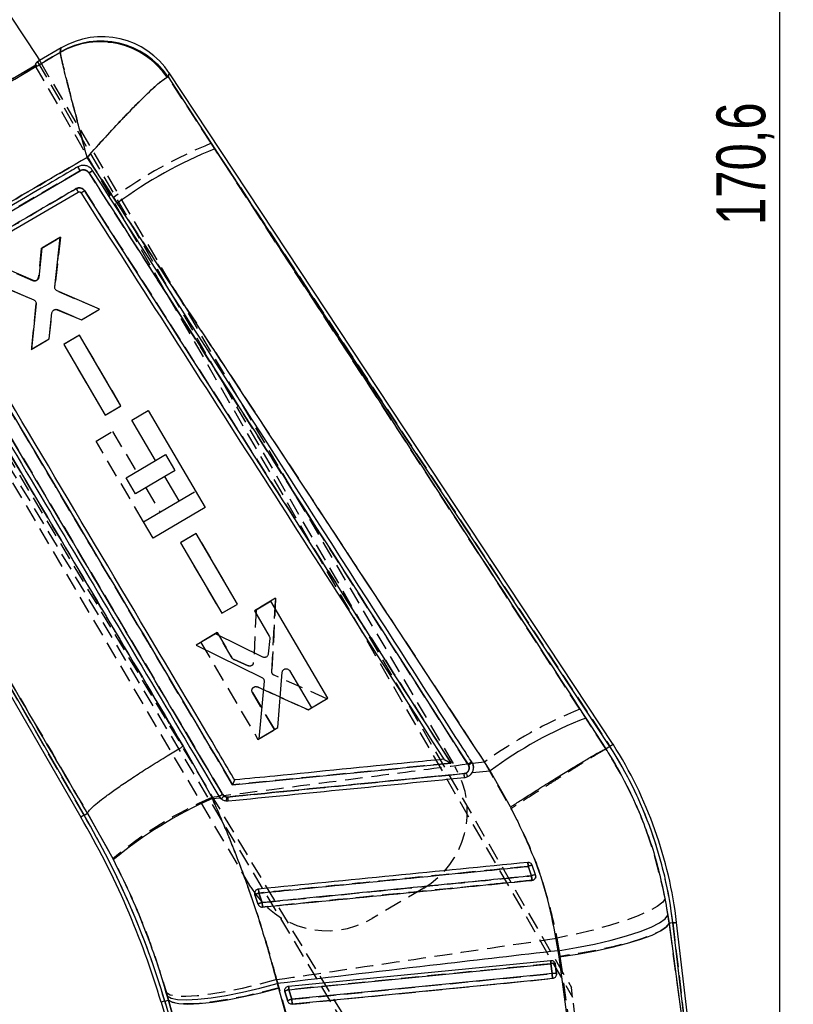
# Model space of a CAD drawing. Extents: x 29 to 415, y 5 to 292.
# Tile 10 of 25: x 193 to 249, y 124 to 194. Entities that reach past the tile are written whole.
import ezdxf

# ---------------------------------------------------------------- set-up
doc = ezdxf.new("R2010")
doc.units = 0
doc.linetypes.add('HIDDEN', pattern=[1.905, 1.27, -0.635])
doc.layers.get('0').update_dxf_attribs({"linetype": 'CONTINUOUS'})
doc.styles.add('SLDTEXTSTYLE0', font='TXT', dxfattribs={"width": 0.75})
doc.dimstyles.new('SLDDIMSTYLE2', dxfattribs={"dimtxt": 3.5, "dimasz": 3.302, "dimexe": 0, "dimexo": 0.0625, "dimgap": 0.875, "dimtad": 1, "dimdec": 1, "dimrnd": 1e-09, "dimzin": 12, "dimtxsty": 'SLDTEXTSTYLE0', "dimsah": 1, "dimcen": 0.09, "dimazin": 3, "dimtfac": 1, "dimtdec": 1, "dimtofl": 0, "dimtmove": 0, "dimatfit": 3, "dimtolj": 1, "dimtzin": 12})

# ---------------------------------------------------------------- blocks, each defined once
blk = doc.blocks.new('_D_3')
at = {"color": 218, "linetype": 'CONTINUOUS'}
for p, q in [((166.713, 267.634), (248.782, 267.634)), ((247.782, 267.634), (247.782, 97.019)), ((220.107, 97.019), (248.782, 97.019))]:
    blk.add_line(p, q, dxfattribs=at)
for points in [[(247.782, 267.634), (247.274, 264.332), (248.29, 264.332)], [(247.782, 97.019), (248.29, 100.321), (247.274, 100.321)]]:
    blk.add_solid(points, dxfattribs=at)
at = {"color": 218, "linetype": 'CONTINUOUS', "insert": (243.271, 179.625, 0.1), "char_height": 3.5, "attachment_point": 1, "rotation": 90, "style": 'SLDTEXTSTYLE0'}
blk.add_mtext('170,6', dxfattribs=at)
blk = doc.blocks.new('_D_4')
at = {"color": 218, "linetype": 'CONTINUOUS'}
for p, q in [((44.563, 257.109), (44.563, 88.409)), ((242.82, 107.655), (242.82, 88.409)), ((44.563, 89.409), (242.82, 89.409))]:
    blk.add_line(p, q, dxfattribs=at)
for points in [[(44.563, 89.409), (47.865, 88.901), (47.865, 89.917)], [(242.82, 89.409), (239.518, 89.917), (239.518, 88.901)]]:
    blk.add_solid(points, dxfattribs=at)
at = {"color": 218, "linetype": 'CONTINUOUS', "insert": (127.284, 93.921, 0.1), "char_height": 3.5, "attachment_point": 1, "style": 'SLDTEXTSTYLE0'}
blk.add_mtext('198,3', dxfattribs=at)

msp = doc.modelspace()

# ---------------------------------------------------------------- linework, layer by layer
at = {"color": 7, "linetype": 'CONTINUOUS'}
for p, q in [((188.597845, 200.668158), (194.527341, 191.703907)), ((196.244827, 192.318272), (194.700735, 191.409346)), ((194.527341, 191.703907), (194.736189, 191.349114)), ((196.181232, 192.000786), (196.189413, 192.022243)), ((180.511417, 182.910214), (194.367936, 191.066807)), ((203.924971, 190.233938), (203.861328, 190.213551)), ((203.924971, 190.233938), (207.284162, 185.075487)), ((235.85595, 142.371942), (204.005109, 190.524253)), ((235.628492, 142.224338), (207.284162, 185.075487)), ((200.280795, 181.18031), (198.113518, 184.461971)), ((185.909333, 176.668049), (197.61164, 183.502999)), ((187.339438, 176.065895), (197.475473, 181.982662)), ((197.659901, 181.938871), (197.65964, 181.939277)), ((196.185129, 178.730145), (194.861425, 177.950805)), ((195.797591, 175.179038), (196.185129, 178.730145)), ((194.861425, 177.950805), (194.646044, 175.857102)), ((194.259959, 175.6307), (192.333727, 176.462607)), ((190.957724, 175.652478), (194.285261, 174.252949)), ((199.006571, 173.581044), (195.962606, 174.89554)), ((176.407373, 173.98617), (197.660668, 137.149223)), ((194.452601, 173.970841), (194.116263, 170.701787)), ((195.388554, 171.450868), (195.594455, 173.317535)), ((195.977321, 173.541548), (197.707614, 172.816257)), ((197.707614, 172.816257), (199.006571, 173.581044)), ((197.568028, 171.711308), (196.436452, 171.045083)), ((200.544631, 166.653587), (197.568028, 171.711308)), ((194.116263, 170.701787), (195.388554, 171.450868)), ((196.436452, 171.045083), (199.413142, 165.987399)), ((179.022948, 169.995325), (197.894933, 137.285743)), ((199.413142, 165.987399), (200.544631, 166.653587)), ((201.316504, 165.621937), (202.5001, 166.318654)), ((202.5001, 166.318654), (206.594034, 159.363827)), ((203.019793, 162.72837), (201.316504, 165.621937)), ((200.913528, 161.488524), (203.019793, 162.72837)), ((201.594843, 160.331099), (200.913528, 161.488524)), ((203.701107, 161.570944), (201.594843, 160.331099)), ((204.720451, 159.839271), (203.701107, 161.570944)), ((202.161281, 158.332823), (204.720451, 159.839271)), ((206.594034, 159.363827), (202.851272, 157.160661)), ((202.851272, 157.160661), (202.161281, 158.332823)), ((205.938241, 157.491906), (204.806676, 156.825685)), ((208.914785, 152.434242), (205.938241, 157.491906)), ((204.806676, 156.825685), (207.783303, 151.768052)), ((211.297362, 152.641044), (210.113829, 151.944224)), ((215.390584, 145.685882), (211.297362, 152.641044)), ((207.783303, 151.768052), (208.914785, 152.434242)), ((210.113829, 151.944224), (211.186571, 150.121496)), ((207.335642, 150.308528), (205.930451, 149.481204)), ((210.714696, 148.63119), (207.335642, 150.308528)), ((211.22328, 149.954975), (211.114815, 148.8523)), ((205.930451, 149.481204), (210.657535, 147.167236)), ((212.635046, 147.660345), (214.207149, 144.989096)), ((210.810973, 146.894966), (210.442907, 142.772776)), ((211.793444, 143.567946), (212.120673, 147.542962)), ((214.207149, 144.989096), (215.390584, 145.685882)), ((233.889414, 144.258742), (235.34297, 142.039139)), ((210.442907, 142.772776), (211.793444, 143.567946)), ((205.004195, 142.232482), (207.101891, 138.488427)), ((235.34297, 142.039139), (235.343306, 142.039285)), ((235.628492, 142.224338), (235.343306, 142.039285)), ((235.85595, 142.371942), (235.628492, 142.224338)), ((223.713873, 141.299192), (223.713285, 141.300116)), ((225.294454, 140.304454), (225.165492, 140.269749)), ((225.739671, 140.348893), (227.039358, 140.478612)), ((228.501169, 137.887572), (227.039358, 140.478612)), ((207.101891, 138.488427), (207.651837, 138.543286)), ((207.563905, 138.661486), (207.651837, 138.543286)), ((208.219139, 138.592717), (208.143143, 138.5923)), ((197.894933, 137.285743), (197.660668, 137.149223)), ((197.894933, 137.285743), (198.14322, 137.430437)), ((198.14322, 137.430437), (198.143544, 137.430925)), ((200.000311, 134.100792), (198.14322, 137.430437)), ((230.290754, 133.012191), (230.053788, 133.701876)), ((230.304255, 132.94964), (230.290754, 133.012191)), ((210.136308, 131.67904), (210.152483, 131.587599)), ((239.783248, 130.1292), (239.866918, 129.53375)), ((240.140496, 129.566175), (239.866918, 129.53375)), ((239.866918, 129.53375), (242.182477, 112.338689)), ((242.182477, 112.338689), (240.140496, 129.566175)), ((242.747745, 109.873232), (240.409745, 129.598089)), ((231.976657, 127.137505), (231.913766, 127.571688)), ((234.290621, 109.942932), (231.976657, 127.137505)), ((212.57033, 125.02512), (231.367996, 126.880214)), ((231.392553, 126.631339), (231.475821, 125.928827)), ((231.696999, 126.634282), (231.70018, 126.613707)), ((231.70018, 126.613707), (231.783448, 125.911192)), ((211.752033, 125.215181), (211.845799, 124.882237)), ((203.946414, 124.032282), (203.864405, 124.325794)), ((211.845799, 124.882237), (216.496712, 108.202112)), ((212.307861, 124.638353), (212.295747, 124.719605)), ((212.512194, 123.947789), (212.307861, 124.638353)), ((212.79922, 124.085717), (212.594888, 124.776286)), ((203.426289, 123.878379), (209.179504, 104.43474)), ((203.686284, 123.95531), (203.946414, 124.032282)), ((203.686284, 123.95531), (208.598761, 107.353043)), ((208.598761, 107.353043), (203.946414, 124.032282))]:
    msp.add_line(p, q, dxfattribs=at)
at = {"color": 7, "linetype": 'HIDDEN'}
for p, q in [((194.700735, 191.409346), (194.560407, 191.326743)), ((196.188638, 192.018093), (196.180368, 191.996386)), ((180.255821, 182.757006), (194.625939, 191.215928)), ((194.367936, 191.066807), (232.947303, 124.246818)), ((194.561599, 191.327443), (232.865377, 124.938012)), ((194.736189, 191.349114), (224.516346, 140.758224)), ((203.923846, 190.229869), (203.859544, 190.209174)), ((207.019339, 185.475849), (203.923846, 190.229869)), ((207.019339, 185.475849), (235.628492, 142.224338)), ((233.47733, 144.882441), (207.019339, 185.475849)), ((198.110989, 184.45959), (200.011896, 181.580563)), ((180.511417, 182.910214), (226.685321, 105.959233)), ((197.611457, 183.502803), (185.909065, 176.667867)), ((225.433609, 140.946016), (198.259263, 183.347188)), ((209.866098, 132.134405), (180.085944, 182.725295)), ((226.386851, 105.930608), (180.189545, 182.867381)), ((196.198291, 178.737321), (194.822157, 177.927413)), ((194.822157, 177.927413), (196.198291, 178.737321)), ((195.807001, 175.148717), (196.198291, 178.737321)), ((196.198291, 178.737321), (195.807001, 175.148717)), ((194.822157, 177.927413), (194.61467, 175.839498)), ((185.737985, 176.005605), (207.830323, 138.789502)), ((194.229341, 175.611812), (192.294216, 176.439627)), ((190.970386, 175.660504), (194.263319, 174.275894)), ((194.534587, 175.672097), (194.567791, 175.719203)), ((198.99392, 173.573001), (195.972445, 174.865492)), ((194.431102, 173.994024), (194.103094, 170.694628)), ((195.402189, 171.459177), (195.607802, 173.324032)), ((195.989477, 173.550064), (197.721495, 172.824147)), ((197.721495, 172.824147), (198.99392, 173.573001)), ((197.567715, 171.710996), (196.436027, 171.044958)), ((200.545146, 166.653749), (197.567715, 171.710996)), ((194.103094, 170.694628), (195.402189, 171.459177)), ((196.436027, 171.044958), (199.413533, 165.98777)), ((197.894933, 137.285743), (178.831784, 170.326653)), ((199.413533, 165.98777), (200.545146, 166.653749)), ((198.757334, 164.115489), (199.940926, 164.812206)), ((199.940926, 164.812206), (201.644214, 161.918641)), ((202.16127, 158.332842), (198.757334, 164.115489)), ((203.020515, 162.728796), (203.750478, 163.158488)), ((203.750478, 163.158488), (204.431793, 162.001061)), ((204.431793, 162.001061), (203.701837, 161.571375)), ((202.325529, 160.761215), (203.344873, 159.029542)), ((204.721542, 159.839914), (205.904043, 160.53599)), ((205.937902, 157.491576), (204.806226, 156.825549)), ((208.915321, 152.434409), (205.937902, 157.491576)), ((204.806226, 156.825549), (207.783705, 151.768435)), ((211.641668, 152.843092), (210.236332, 152.016011)), ((210.236332, 152.016011), (211.641668, 152.843092)), ((211.370668, 147.587021), (211.641668, 152.843092)), ((211.641668, 152.843092), (211.370668, 147.587021)), ((207.783705, 151.768435), (208.915321, 152.434409)), ((210.236332, 152.016011), (210.062949, 148.247533)), ((207.457865, 150.380802), (206.274214, 149.684188)), ((208.530901, 148.558245), (207.457865, 150.380802)), ((207.457865, 150.380802), (208.530901, 148.558245)), ((206.274214, 149.684188), (210.368788, 142.729819)), ((209.67543, 148.005009), (208.658686, 148.445331)), ((208.658686, 148.445331), (209.67543, 148.005009)), ((215.317054, 145.641924), (211.534253, 147.320726)), ((210.332057, 146.490098), (213.966361, 144.847025)), ((213.966361, 144.847025), (210.332057, 146.490098)), ((211.552358, 143.426363), (209.979786, 146.097337)), ((209.979786, 146.097337), (211.552358, 143.426363)), ((213.966361, 144.847025), (215.317054, 145.641924)), ((235.342345, 142.038677), (233.47733, 144.882441)), ((210.368788, 142.729819), (211.552358, 143.426363)), ((235.342494, 142.038756), (235.342345, 142.038677)), ((225.467636, 140.893184), (225.433609, 140.946016)), ((225.686079, 141.135097), (225.720151, 141.081933)), ((226.619205, 141.100634), (225.769973, 140.989874)), ((225.826821, 140.786376), (225.827372, 140.715562)), ((226.619205, 141.100634), (228.525116, 137.753077)), ((225.759043, 140.387901), (225.644773, 140.226059)), ((207.582621, 138.631672), (207.059665, 138.564304)), ((207.738301, 138.463624), (207.563905, 138.661486)), ((207.830323, 138.789502), (207.92996, 138.676435)), ((197.894933, 137.285743), (198.146092, 137.43211)), ((198.146416, 137.432598), (198.146092, 137.43211)), ((198.146092, 137.43211), (199.968497, 134.169579)), ((222.265302, 132.064675), (218.559651, 129.883357)), ((210.152483, 131.587573), (210.13744, 131.658558)), ((239.879718, 129.535266), (239.591813, 131.323111)), ((240.140496, 129.566175), (239.879718, 129.535266)), ((242.115623, 112.90269), (239.879718, 129.535266)), ((240.140496, 129.566175), (242.115623, 112.90269)), ((231.827325, 128.469714), (232.042661, 127.16613)), ((232.042661, 127.16613), (234.273402, 110.535045)), ((231.473832, 125.927814), (231.390557, 126.630325)), ((231.700106, 126.614035), (231.694645, 126.645465)), ((231.783374, 125.911519), (231.700106, 126.614035)), ((211.899033, 124.90663), (211.732244, 125.494544)), ((203.800006, 124.550403), (203.945967, 124.032148)), ((216.570748, 108.14399), (211.899033, 124.90663)), ((212.296089, 124.707413), (212.307876, 124.637921)), ((212.307876, 124.637921), (212.512208, 123.947356)), ((212.592876, 124.775362), (212.797216, 124.084797)), ((232.947303, 124.246818), (232.865377, 124.938012)), ((203.686284, 123.95531), (203.945967, 124.032148)), ((208.622581, 107.27254), (203.686284, 123.95531)), ((203.945967, 124.032148), (208.622581, 107.27254)), ((233.82183, 116.868776), (232.947303, 124.246818))]:
    msp.add_line(p, q, dxfattribs=at)
at = {"color": 7, "linetype": 'HIDDEN', "flags": 128}
for points in [[(196.244827, 192.318272), (196.238494, 192.284438), (196.188638, 192.018093)], [(203.923846, 190.229869), (203.995949, 190.491072), (204.005109, 190.524253)], [(239.591813, 131.323111), (239.411546, 131.05014), (239.01791, 130.74527), (238.421699, 130.416852), (237.639277, 130.073898), (236.692092, 129.725814), (235.60611, 129.382141), (234.411134, 129.052308), (233.139916, 128.745359), (231.827325, 128.469714)], [(239.879718, 129.535266), (239.685482, 129.275293), (239.279321, 128.996611), (238.672225, 128.706746), (237.880601, 128.413544), (236.925846, 128.124923), (235.833785, 127.848689), (234.633936, 127.592315), (233.358739, 127.362725), (232.042661, 127.16613)], [(240.140496, 129.566175), (240.258253, 129.580133), (240.342399, 129.590106), (240.392907, 129.596092), (240.409745, 129.598089)], [(231.390557, 126.630325), (230.784519, 126.570523), (228.360353, 126.331304), (218.663683, 125.374433), (212.592876, 124.775362)], [(212.797216, 124.084797), (213.403253, 124.144603), (215.827419, 124.383819), (225.524089, 125.34069), (231.473832, 125.927814)], [(211.732244, 125.494544), (210.471159, 125.155703), (209.237909, 124.862869), (208.064741, 124.62369), (206.982324, 124.444426), (206.018964, 124.329761), (205.199844, 124.282692), (204.546383, 124.304455), (204.075666, 124.394473), (203.800006, 124.550403)], [(212.833515, 123.734091), (213.43956, 123.793897), (215.863726, 124.033128), (225.56038, 124.990054), (231.510116, 125.577208)], [(211.899033, 124.90663), (210.633485, 124.578462), (209.395958, 124.296114), (208.218864, 124.06699), (207.133053, 123.897087), (206.166974, 123.790864), (205.345938, 123.751097), (204.691464, 123.778832), (204.220692, 123.873342), (203.945967, 124.032148)]]:
    msp.add_lwpolyline(points, dxfattribs=at)
at = {"color": 8, "linetype": 'CONTINUOUS', "flags": 128}
for points in [[(196.189413, 192.022243), (196.238755, 192.285823), (196.244827, 192.318272)], [(204.005109, 190.524253), (203.996325, 190.49243), (203.924971, 190.233938)], [(240.409745, 129.598089), (240.392907, 129.596092), (240.342399, 129.590106), (240.258253, 129.580133), (240.140496, 129.566175)], [(203.686284, 123.95531), (203.572577, 123.921667), (203.491317, 123.897624), (203.44255, 123.883192), (203.426289, 123.878379)]]:
    msp.add_lwpolyline(points, dxfattribs=at)
at = {"color": 7, "linetype": 'CONTINUOUS', "flags": 128}
for points in [[(231.913766, 127.571688), (233.236237, 127.794605), (234.518534, 128.05101), (235.725491, 128.333867), (236.824027, 128.635426), (237.784012, 128.947411), (238.579123, 129.261271), (239.187552, 129.568402), (239.592633, 129.860379), (239.783248, 130.1292)], [(231.976657, 127.137505), (233.299716, 127.334118), (234.582765, 127.564774), (235.790817, 127.823175), (236.890888, 128.102273), (237.852967, 128.394455), (238.650797, 128.691741), (239.262609, 128.986024), (239.671706, 129.269269), (239.866918, 129.53375)], [(212.594888, 124.776286), (213.20094, 124.836092), (215.625165, 125.07533), (225.322066, 126.032271), (231.392553, 126.631339)], [(231.392553, 126.631339), (231.387539, 126.682107), (231.382845, 126.729712), (231.378598, 126.772713), (231.37494, 126.809817), (231.371967, 126.839907), (231.369784, 126.862072), (231.368443, 126.875643), (231.367996, 126.880214)], [(231.475821, 125.928827), (230.869769, 125.869018), (228.445543, 125.629783), (218.748642, 124.672838), (212.79922, 124.085717)], [(231.510504, 125.577432), (231.508827, 125.594412), (231.506108, 125.621942), (231.502449, 125.658986), (231.497994, 125.704151), (231.492905, 125.755735), (231.48737, 125.811801), (231.481603, 125.870228), (231.475821, 125.928827)], [(203.864405, 124.325794), (204.138225, 124.167804), (204.605649, 124.074404), (205.254557, 124.048014), (206.068134, 124.089316), (207.025307, 124.197245), (208.101264, 124.369), (209.268121, 124.600132), (210.495649, 124.884647), (211.752033, 125.215181)], [(212.594888, 124.776286), (212.589881, 124.827047), (212.585179, 124.874641), (212.58094, 124.917638), (212.577274, 124.954735), (212.574309, 124.98482), (212.572126, 125.006982), (212.570785, 125.020549), (212.57033, 125.02512)], [(231.510504, 125.577432), (230.904444, 125.517622), (228.480218, 125.278384), (218.783325, 124.321424), (212.833902, 123.734296)], [(203.946414, 124.032282), (204.219712, 123.872623), (204.687165, 123.77666), (205.336651, 123.746873), (206.151309, 123.78404), (207.110012, 123.887193), (208.187884, 124.053658), (209.356955, 124.279116), (210.586897, 124.557719), (211.845799, 124.882237)], [(212.833902, 123.734296), (212.832226, 123.751283), (212.829514, 123.778821), (212.825856, 123.815872), (212.821393, 123.861041), (212.816304, 123.912629), (212.810768, 123.968691), (212.805001, 124.027122), (212.79922, 124.085717)]]:
    msp.add_lwpolyline(points, dxfattribs=at)
at = {"color": 7, "linetype": 'HIDDEN'}
for centre, radius, start, end in [((199.100618, 186.990296), 5.810195, 33.88770515, 120.0783917), ((199.047676, 186.925155), 5.825706, 34.31288376, 119.48410758), ((219.607177, 154.580219), 33.361558, 112.16750651, 125.96996409), ((203.621171, 185.790868), 7.22994, 209.55874814, 211.78457694), ((194.335242, 175.870314), 0.28112, 315.16261964, 353.70685003), ((208.768059, 148.697862), 0.275201, 210.48591004, 246.58154715), ((209.783349, 148.262502), 0.279997, 321.28726224, 356.93566692), ((245.269628, 115.38833), 31.764145, 111.79245458, 125.95525813), ((210.15878, 126.012432), 30.191592, 6.75974938, 32.47744455), ((219.04405, 137.536973), 6.35, 300.48305203, 30.48305203), ((224.893518, 141.93027), 1.122699, 298.75497894, 314.90577949), ((224.919973, 141.889152), 1.136612, 298.8055218, 314.74903666), ((211.287963, 138.833652), 13.951776, 4.76398633, 5.9234357), ((218.457718, 112.254433), 28.672721, 113.42339109, 130.15342834), ((207.322665, 139.504772), 0.877114, 285.96433084, 305.36497011), ((207.056748, 139.270145), 1.055931, 310.19960154, 325.78763934), ((196.933997, 137.412279), 11.346908, 4.57385403, 5.9751633), ((146.501193, 107.034713), 59.635908, 16.48305203, 30.48162661), ((266.874384, 137.362021), 37.298063, 185.32252982, 185.7576183), ((230.208079, 132.601321), 1.111318, 97.98047303, 113.52583453), ((230.357116, 132.086937), 0.927631, 94.10239057, 112.76032658), ((269.894655, 136.811391), 40.083585, 185.53908252, 186.00898863), ((215.338399, 135.355654), 6.35, 210.48305203, 300.48305203), ((210.876184, 130.182939), 1.580108, 106.06514775, 117.2586055), ((294.268047, 140.070057), 84.245818, 185.50464626, 185.70098661), ((211.006293, 129.804016), 1.264508, 105.38122329, 119.4253843), ((274.876799, 137.303927), 64.512365, 185.58696291, 185.87450191), ((239.710614, 127.507436), 8.366162, 184.29957384, 186.01796512), ((231.520437, 126.149151), 0.498396, 68.86943748, 105.10549418), ((231.603701, 125.446617), 0.498414, 68.869791, 105.10362062), ((250.464069, 127.715941), 19.074236, 185.37912966, 186.43792972), ((220.929253, 125.653776), 8.382529, 184.30098778, 186.01512681), ((212.674003, 124.242924), 0.538583, 98.66352037, 132.8277922), ((212.878352, 123.552321), 0.538623, 98.66385537, 132.82628514), ((231.750659, 125.869308), 19.037266, 185.37867473, 186.43983677)]:
    msp.add_arc(centre, radius, start, end, dxfattribs=at)
at = {"color": 7, "linetype": 'CONTINUOUS'}
for centre, radius, start, end in [((199.101711, 186.995023), 5.809855, 33.88214672, 120.08396222), ((199.179717, 187.332449), 5.7855, 33.10533996, 120.79895048), ((199.049361, 186.930642), 5.825163, 34.30331169, 119.49639436), ((218.894771, 155.956627), 31.348273, 111.73872988, 126.42570427), ((206.404674, 187.442991), 10.466414, 209.90843558, 211.44635289), ((244.76806, 116.448678), 29.862093, 111.36427365, 126.41900633), ((210.15878, 126.012432), 30.191592, 6.75974938, 32.47744455), ((210.15878, 126.012432), 30.462731, 6.75974938, 32.48358966), ((224.923171, 141.883658), 1.130483, 298.7801269, 314.82928662), ((210.380014, 138.74142), 14.864258, 4.8276162, 5.90153014), ((227.940845, 141.442305), 2.88064, 203.26592542, 208.82813859), ((219.495007, 110.4887), 30.619831, 113.87492784, 129.54387862), ((207.322209, 139.505268), 0.877716, 285.9840387, 305.35686742), ((205.127612, 138.795633), 3.022379, 350.87825861, 356.14246719), ((195.627625, 137.282712), 12.659476, 4.68690818, 5.93961174), ((146.501193, 107.034713), 59.364769, 16.48305203, 30.48353213), ((146.501193, 107.034713), 59.635908, 16.48305203, 30.48162661), ((195.640859, 130.306469), 34.285353, 5.53942517, 6.02001286), ((230.310775, 132.315276), 1.410214, 100.49982138, 112.72052256), ((230.420236, 131.896219), 1.123459, 96.61820312, 111.96702519), ((177.619153, 127.67374), 52.644703, 5.38561096, 5.73906515), ((210.921779, 130.051406), 1.718053, 106.28379066, 116.60084228), ((182.52972, 129.006696), 28.040026, 5.51298405, 6.10474495), ((211.036978, 129.716319), 1.356099, 105.60656628, 118.7334461), ((169.106224, 126.829424), 41.776872, 5.31743369, 5.76027204), ((231.520201, 126.166004), 0.482525, 68.0995774, 105.33972703), ((231.603461, 125.463446), 0.482568, 68.10059511, 105.33732619), ((212.678406, 124.234887), 0.547803, 98.76951084, 132.56441843), ((212.882717, 123.544351), 0.547768, 98.76788194, 132.56483907)]:
    msp.add_arc(centre, radius, start, end, dxfattribs=at)
msp.add_ellipse((230.170008, 129.606949), major_axis=(-35.606962, 61.721332), ratio=0.069924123, start_param=0.044909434, end_param=0.060179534, dxfattribs=at)
at = {"color": 7, "linetype": 'HIDDEN'}
msp.add_ellipse((230.170008, 129.606949), major_axis=(-35.606962, 61.721332), ratio=0.069924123, start_param=0.000335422, end_param=0.044909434, dxfattribs=at)
at = {"color": 7, "linetype": 'CONTINUOUS'}
for points, knots in [([(178.821059, 181.767622), (181.716204, 183.474563), (187.502567, 186.88613), (193.289653, 190.296672), (196.181232, 192.000786)], [0, 0, 0, 0, 0.500339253, 1, 1, 1, 1]), ([(198.113518, 184.461971), (198.111906, 184.467933), (197.938838, 185.108109), (197.606487, 186.345568), (197.185309, 187.937213), (196.848378, 189.231024), (196.532143, 190.468715), (196.258577, 191.580231), (196.206788, 191.861829), (196.181232, 192.000786)], [0, 0, 0, 0, 0.001591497, 0.170881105, 0.331879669, 0.459852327, 0.587800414, 0.796595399, 1, 1, 1, 1]), ([(198.113518, 184.461971), (198.117628, 184.466601), (198.558923, 184.963746), (199.424023, 185.922511), (200.569078, 187.149644), (201.528075, 188.141897), (202.476914, 189.085233), (203.382889, 189.922323), (203.703245, 190.117325), (203.861328, 190.213551)], [0, 0, 0, 0, 0.001591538, 0.170880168, 0.331878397, 0.459851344, 0.587799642, 0.796594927, 1, 1, 1, 1]), ([(207.284162, 185.075487), (209.901504, 181.060614), (218.771264, 167.45484), (227.638662, 153.849404), (233.889414, 144.258742)], [0, 0, 0, 0, 0.295086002, 1, 1, 1, 1]), ([(198.113518, 184.461971), (195.848509, 183.145766), (191.340931, 180.526398), (186.830174, 177.912583), (184.586024, 176.612182)], [0, 0, 0, 0, 0.502489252, 1, 1, 1, 1]), ([(197.448569, 183.78631), (197.273287, 183.683918), (196.396879, 183.171957), (192.495713, 180.893385), (188.768967, 178.718737), (185.743535, 176.953323)], [0, 0, 0, 0, 0.044932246, 0.224660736, 1, 1, 1, 1]), ([(197.612064, 183.503248), (197.601501, 183.521326), (197.580376, 183.557481), (197.549479, 183.610549), (197.520821, 183.659911), (197.495582, 183.703545), (197.474814, 183.739644), (197.459497, 183.766476), (197.45109, 183.781472), (197.449263, 183.784977), (197.448569, 183.78631)], [0, 0, 0, 0, 0.131343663, 0.262684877, 0.394026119, 0.525368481, 0.656710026, 0.788054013, 0.919394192, 1, 1, 1, 1]), ([(198.505437, 183.532489), (198.450104, 183.602324), (198.339505, 183.741906), (198.097168, 183.866443), (197.832532, 183.907473), (197.608444, 183.868261), (197.489442, 183.807289), (197.44899, 183.786563)], [0, 0, 0, 0, 0.222081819, 0.443886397, 0.665139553, 0.886169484, 1, 1, 1, 1]), ([(197.611632, 183.503006), (197.643977, 183.519005), (197.72492, 183.559041), (197.87185, 183.576818), (198.032615, 183.543469), (198.16962, 183.463667), (198.231031, 183.383847), (198.259289, 183.347118)], [0, 0, 0, 0, 0.147099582, 0.368116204, 0.589479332, 0.811099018, 1, 1, 1, 1]), ([(198.259281, 183.347113), (202.794781, 176.271327), (211.865748, 162.119806), (220.933555, 147.968464), (225.467442, 140.892819)], [0, 0, 0, 0, 0.500001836, 1, 1, 1, 1]), ([(198.259438, 183.346887), (198.29304, 183.368908), (198.360245, 183.412951), (198.442855, 183.472496), (198.497976, 183.517032), (198.502976, 183.527389), (198.505437, 183.532489)], [0, 0, 0, 0, 0.2518971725, 0.5037994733, 0.7556972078, 1, 1, 1, 1]), ([(225.720158, 141.081907), (225.610958, 141.252301), (225.064955, 142.104269), (222.771698, 145.682528), (213.811508, 159.662512), (205.284497, 172.960463), (198.505575, 183.532253)], [0, 0, 0, 0, 0.012041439, 0.060207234, 0.252870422, 1, 1, 1, 1]), ([(197.332146, 182.224274), (197.156856, 182.121898), (196.280407, 181.610021), (192.900617, 179.636078), (189.696195, 177.764434), (187.192912, 176.302312)], [0, 0, 0, 0, 0.0518639, 0.259319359, 1, 1, 1, 1]), ([(197.926076, 182.082256), (197.91093, 182.103251), (197.866849, 182.164352), (197.764475, 182.24099), (197.62183, 182.287538), (197.468873, 182.286855), (197.377821, 182.245183), (197.332142, 182.224277)], [0, 0, 0, 0, 0.115654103, 0.33659494, 0.557293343, 0.777903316, 1, 1, 1, 1]), ([(197.475473, 181.982663), (197.48966, 181.989127), (197.518037, 182.002056), (197.565703, 182.002269), (197.610178, 181.987726), (197.641647, 181.964052), (197.655159, 181.945448), (197.65964, 181.939278)], [0, 0, 0, 0, 0.222737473, 0.445513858, 0.668005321, 0.889898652, 1, 1, 1, 1]), ([(197.65964, 181.939278), (202.029009, 175.125511), (210.715431, 161.579563), (219.398098, 148.032735), (223.713285, 141.300116)], [0, 0, 0, 0, 0.50301142, 1, 1, 1, 1]), ([(197.659901, 181.938871), (197.665339, 181.938779), (197.676215, 181.938595), (197.738879, 181.969752), (197.825533, 182.019006), (197.892562, 182.061173), (197.926076, 182.082256)], [0, 0, 0, 0, 0.25000272, 0.500002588, 0.750000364, 1, 1, 1, 1]), ([(224.241091, 141.021371), (219.80708, 147.941122), (211.036776, 161.628123), (202.263726, 175.315045), (197.926076, 182.082256)], [0, 0, 0, 0, 0.505571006, 1, 1, 1, 1]), ([(227.039358, 140.478612), (220.761362, 150.048588), (211.855676, 163.624128), (202.917941, 177.180424), (200.280795, 181.18031)], [0, 0, 0, 0, 0.704942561, 1, 1, 1, 1]), ([(185.464697, 175.874491), (189.148232, 169.673392), (196.515313, 157.271176), (203.881038, 144.864722), (207.563905, 138.661486)], [0, 0, 0, 0, 0.499999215, 1, 1, 1, 1]), ([(207.830115, 138.789435), (204.14805, 144.992992), (196.784028, 157.399925), (189.420021, 169.803618), (185.73807, 176.005373)], [0, 0, 0, 0, 0.500007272, 1, 1, 1, 1]), ([(208.706295, 139.816478), (208.678962, 139.862523), (208.238614, 140.604305), (206.146115, 144.128963), (199.03598, 156.10479), (192.337461, 167.382162), (187.291479, 175.877387)], [0, 0, 0, 0, 0.0038299, 0.061699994, 0.293180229, 1, 1, 1, 1]), ([(194.646044, 175.857102), (194.639467, 175.826141), (194.626313, 175.764212), (194.568964, 175.686625), (194.504397, 175.639599), (194.459959, 175.624493), (194.445191, 175.619473)], [0, 0, 0, 0, 0.286457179, 0.572969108, 0.858082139, 1, 1, 1, 1]), ([(187.040469, 175.698244), (190.604027, 169.695944), (197.773101, 157.620674), (204.941885, 145.542699), (208.547255, 139.468369)], [0, 0, 0, 0, 0.49707375, 1, 1, 1, 1]), ([(194.445191, 175.619473), (194.413808, 175.613482), (194.351067, 175.601505), (194.29032, 175.620971), (194.259959, 175.6307)], [0, 0, 0, 0, 0.500196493, 1, 1, 1, 1]), ([(195.96261, 174.89554), (195.935232, 174.91076), (195.880481, 174.941197), (195.82391, 175.017988), (195.795116, 175.100564), (195.796846, 175.155433), (195.797591, 175.179038)], [0, 0, 0, 0, 0.265859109, 0.531664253, 0.798520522, 1, 1, 1, 1]), ([(185.730329, 174.696621), (188.686257, 169.735866), (195.127544, 158.925846), (201.53639, 148.093713), (205.004195, 142.232482)], [0, 0, 0, 0, 0.458903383, 1, 1, 1, 1]), ([(194.285261, 174.252949), (194.312721, 174.238044), (194.367637, 174.208235), (194.424829, 174.132213), (194.454501, 174.049816), (194.453173, 173.99473), (194.452597, 173.970841)], [0, 0, 0, 0, 0.265087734, 0.530124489, 0.796221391, 1, 1, 1, 1]), ([(195.594462, 173.317535), (195.601682, 173.348676), (195.616125, 173.410964), (195.675458, 173.488419), (195.733252, 173.528397), (195.767772, 173.542396), (195.773023, 173.544526)], [0, 0, 0, 0, 0.315065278, 0.630198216, 0.94374817, 1, 1, 1, 1]), ([(195.773023, 173.544526), (195.803654, 173.552638), (195.864913, 173.568863), (195.93573, 173.557341), (195.971179, 173.543881), (195.977321, 173.541548)], [0, 0, 0, 0, 0.45259675, 0.905154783, 1, 1, 1, 1]), ([(198.143544, 137.430925), (194.691832, 143.310837), (188.318732, 154.167262), (181.944743, 165.020344), (179.022948, 169.995325)], [0, 0, 0, 0, 0.541606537, 1, 1, 1, 1]), ([(211.186571, 150.121496), (211.200089, 150.093127), (211.225254, 150.04031), (211.223905, 149.981977), (211.22328, 149.954975)], [0, 0, 0, 0, 0.537124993, 1, 1, 1, 1]), ([(210.884383, 148.606897), (210.852721, 148.604292), (210.79411, 148.59947), (210.739709, 148.621196), (210.714696, 148.631186)], [0, 0, 0, 0, 0.540211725, 1, 1, 1, 1]), ([(211.114815, 148.8523), (211.108346, 148.821252), (211.095408, 148.759151), (211.038209, 148.681361), (210.96526, 148.627536), (210.909534, 148.613315), (210.884383, 148.606897)], [0, 0, 0, 0, 0.262222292, 0.524492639, 0.785387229, 1, 1, 1, 1]), ([(212.120673, 147.542962), (212.126347, 147.573855), (212.137697, 147.63565), (212.192513, 147.714077), (212.259226, 147.765616), (212.308221, 147.781579), (212.327576, 147.787884)], [0, 0, 0, 0, 0.2743566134, 0.5487773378, 0.8217483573, 1, 1, 1, 1]), ([(212.327576, 147.787884), (212.358359, 147.792676), (212.419923, 147.802259), (212.511285, 147.776742), (212.586815, 147.728375), (212.619909, 147.681696), (212.635046, 147.660345)], [0, 0, 0, 0, 0.259861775, 0.519698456, 0.780314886, 1, 1, 1, 1]), ([(210.657535, 147.167236), (210.684103, 147.150764), (210.737235, 147.117822), (210.790083, 147.038586), (210.812966, 146.960927), (210.811499, 146.912389), (210.810973, 146.894966)], [0, 0, 0, 0, 0.280331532, 0.560622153, 0.842282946, 1, 1, 1, 1]), ([(198.143544, 137.430925), (198.177796, 137.496213), (198.246301, 137.626789), (198.594779, 137.962045), (199.118125, 138.391417), (199.812597, 138.909551), (200.660164, 139.502199), (201.632385, 140.150585), (202.705964, 140.838107), (203.784082, 141.504927), (204.560532, 141.970857), (204.946177, 142.198269), (205.004195, 142.232482)], [0, 0, 0, 0, 0.1113322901, 0.2226645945, 0.3339967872, 0.4453291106, 0.5566619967, 0.6679945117, 0.7793285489, 0.8906621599, 0.9835506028, 1, 1, 1, 1]), ([(228.501169, 137.887572), (228.540451, 137.912808), (228.819901, 138.092335), (229.482951, 138.51662), (230.474747, 139.145887), (231.553889, 139.822901), (232.54612, 140.437024), (233.426975, 140.973345), (234.167626, 141.413866), (234.748415, 141.747064), (235.163888, 141.970415), (235.283276, 142.016231), (235.34297, 142.039139)], [0, 0, 0, 0, 0.011731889, 0.083459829, 0.19803166, 0.31260363, 0.427171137, 0.541738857, 0.656304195, 0.770869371, 0.885434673, 1, 1, 1, 1]), ([(235.343306, 142.039285), (235.777286, 141.317239), (236.648546, 139.867658), (237.902715, 137.170856), (239.070153, 133.931452), (239.544126, 131.404209), (239.783248, 130.1292)], [0, 0, 0, 0, 0.196932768, 0.39536257, 0.694957, 1, 1, 1, 1]), ([(223.713285, 141.300116), (223.707359, 141.29953), (222.893388, 141.21902), (218.847189, 140.819197), (213.850795, 140.325133), (209.662451, 139.911017), (208.706295, 139.816478)], [0, 0, 0, 0, 0.001184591, 0.162718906, 0.80885745, 1, 1, 1, 1]), ([(224.241091, 141.021371), (224.239976, 141.021912), (224.169503, 141.056047), (224.034565, 141.122415), (223.871399, 141.206181), (223.771681, 141.260777), (223.72508, 141.288775), (223.717305, 141.296002), (223.713873, 141.299192)], [0, 0, 0, 0, 0.005309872, 0.335584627, 0.640504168, 0.809006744, 0.915694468, 1, 1, 1, 1]), ([(208.547255, 139.468369), (211.112016, 139.72221), (216.343278, 140.239961), (221.574573, 140.757546), (224.241091, 141.021371)], [0, 0, 0, 0, 0.490275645, 1, 1, 1, 1]), ([(225.467442, 140.892819), (225.489597, 140.848599), (225.532367, 140.763233), (225.535388, 140.61922), (225.494726, 140.487637), (225.413243, 140.373588), (225.334052, 140.327499), (225.294454, 140.304454)], [0, 0, 0, 0, 0.212404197, 0.410041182, 0.607013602, 0.803498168, 1, 1, 1, 1]), ([(225.827901, 140.777078), (225.812208, 140.856137), (225.790843, 140.963766), (225.734985, 141.057125), (225.720158, 141.081907)], [0, 0, 0, 0, 0.734553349, 1, 1, 1, 1]), ([(225.739671, 140.348893), (225.745593, 140.359766), (225.789505, 140.440392), (225.835497, 140.58561), (225.830121, 140.721133), (225.827901, 140.777078)], [0, 0, 0, 0, 0.083852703, 0.621810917, 1, 1, 1, 1]), ([(208.143143, 138.5923), (212.724818, 139.049664), (218.441916, 139.620372), (224.159028, 140.191106), (225.294454, 140.304454)], [0, 0, 0, 0, 0.801398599, 1, 1, 1, 1]), ([(225.165492, 140.269749), (222.341088, 139.99029), (216.692287, 139.431371), (211.04352, 138.872268), (208.219139, 138.592717)], [0, 0, 0, 0, 0.5000005, 1, 1, 1, 1]), ([(208.244769, 138.317127), (211.069222, 138.596364), (216.718132, 139.154838), (222.367069, 139.713191), (225.191539, 139.992368)], [0, 0, 0, 0, 0.499999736, 1, 1, 1, 1]), ([(225.191539, 139.992368), (225.269824, 140.008107), (225.426389, 140.039586), (225.618702, 140.172532), (225.701659, 140.293475), (225.739671, 140.348893)], [0, 0, 0, 0, 0.351408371, 0.702805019, 1, 1, 1, 1]), ([(208.547255, 139.468369), (208.547814, 139.469464), (208.551576, 139.476834), (208.574123, 139.521362), (208.612103, 139.597918), (208.655436, 139.689254), (208.685805, 139.757119), (208.70391, 139.80205), (208.705536, 139.811884), (208.706295, 139.816478)], [0, 0, 0, 0, 0.007102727, 0.04780489, 0.287842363, 0.495436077, 0.676740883, 0.84898614, 1, 1, 1, 1]), ([(207.101891, 138.488427), (207.564857, 137.424036), (208.49077, 135.295299), (209.718083, 131.99345), (210.828967, 128.62749), (211.444347, 126.352609), (211.752033, 125.215181)], [0, 0, 0, 0, 0.246889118, 0.493767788, 0.746886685, 1, 1, 1, 1]), ([(207.651837, 138.543286), (207.711553, 138.490107), (207.830989, 138.383745), (208.045913, 138.3127), (208.185234, 138.315802), (208.244769, 138.317127)], [0, 0, 0, 0, 0.364121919, 0.72827378, 1, 1, 1, 1]), ([(208.143143, 138.5923), (208.107075, 138.59851), (208.02592, 138.612482), (207.911652, 138.678928), (207.857293, 138.7526), (207.830115, 138.789435)], [0, 0, 0, 0, 0.285719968, 0.642879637, 1, 1, 1, 1]), ([(231.913766, 127.571688), (231.718874, 128.653148), (231.326111, 130.8326), (230.241113, 134.330443), (229.122648, 136.617025), (228.501169, 137.887572)], [0, 0, 0, 0, 0.304423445, 0.613500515, 1, 1, 1, 1]), ([(203.864405, 124.325794), (203.620868, 125.143997), (203.133785, 126.780429), (202.226574, 129.244499), (201.196674, 131.700587), (200.399111, 133.300698), (200.000311, 134.100792)], [0, 0, 0, 0, 0.245832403, 0.491672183, 0.745823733, 1, 1, 1, 1]), ([(229.737139, 133.902174), (226.516068, 133.583266), (220.073928, 132.94545), (213.631799, 132.307585), (210.410735, 131.988653)], [0, 0, 0, 0, 0.5000001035, 1, 1, 1, 1]), ([(210.440046, 131.700539), (210.642056, 131.720563), (211.652101, 131.820686), (215.894296, 132.2412), (221.145199, 132.761663), (226.577175, 133.300022), (228.776995, 133.518033), (229.766099, 133.616057)], [0, 0, 0, 0, 0.031358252, 0.156790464, 0.658520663, 0.846460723, 1, 1, 1, 1]), ([(230.053788, 133.701876), (230.039062, 133.733015), (230.009608, 133.795295), (229.929446, 133.862919), (229.835341, 133.902941), (229.769037, 133.902423), (229.737139, 133.902174)], [0, 0, 0, 0, 0.2547504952, 0.5095280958, 0.7640433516, 1, 1, 1, 1]), ([(229.766099, 133.616057), (229.815921, 133.475796), (229.895963, 133.250455), (229.971471, 133.02372), (229.99998, 132.938114)], [0, 0, 0, 0, 0.622438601, 1, 1, 1, 1]), ([(229.99998, 132.938114), (229.79797, 132.918094), (228.78792, 132.817996), (224.54571, 132.397566), (219.29294, 131.876951), (213.860382, 131.338467), (211.659979, 131.120343), (210.672146, 131.02242)], [0, 0, 0, 0, 0.0313552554, 0.1567763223, 0.6584603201, 0.8466717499, 1, 1, 1, 1]), ([(230.031459, 132.614881), (230.063331, 132.621051), (230.128936, 132.63375), (230.214115, 132.692072), (230.276573, 132.774392), (230.307111, 132.865108), (230.305106, 132.92444), (230.304255, 132.94964)], [0, 0, 0, 0, 0.201754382, 0.415298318, 0.628827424, 0.842354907, 1, 1, 1, 1]), ([(210.703312, 130.701036), (210.904681, 130.720976), (211.914096, 130.820932), (216.155697, 131.240942), (222.397042, 131.858961), (227.830346, 132.396939), (230.031459, 132.614881)], [0, 0, 0, 0, 0.031255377, 0.156675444, 0.658356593, 1, 1, 1, 1]), ([(210.410735, 131.988653), (210.377019, 131.981936), (210.309589, 131.968505), (210.224029, 131.907348), (210.16301, 131.823757), (210.137737, 131.742607), (210.136639, 131.693776), (210.136308, 131.67904)], [0, 0, 0, 0, 0.225505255, 0.450993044, 0.676592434, 0.902402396, 1, 1, 1, 1]), ([(210.152483, 131.587599), (210.217364, 131.397318), (210.294913, 131.169881), (210.372395, 130.94257), (210.385053, 130.905435)], [0, 0, 0, 0, 0.836632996, 1, 1, 1, 1]), ([(210.672146, 131.02242), (210.627634, 131.152472), (210.550287, 131.378453), (210.472898, 131.604557), (210.440046, 131.700539)], [0, 0, 0, 0, 0.575495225, 1, 1, 1, 1]), ([(210.385053, 130.905435), (210.386411, 130.901617), (210.399169, 130.865759), (210.437153, 130.802424), (210.516871, 130.736264), (210.610072, 130.699706), (210.673845, 130.700616), (210.703312, 130.701036)], [0, 0, 0, 0, 0.029951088, 0.281325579, 0.532711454, 0.784084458, 1, 1, 1, 1]), ([(231.913766, 127.571688), (229.090891, 127.245197), (222.369363, 126.467792), (215.649639, 125.675013), (211.752033, 125.215181)], [0, 0, 0, 0, 0.419975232, 1, 1, 1, 1]), ([(231.367996, 126.880214), (231.401982, 126.880263), (231.469944, 126.88036), (231.564807, 126.83826), (231.640892, 126.769816), (231.682276, 126.696258), (231.693557, 126.648771), (231.696999, 126.634282)], [0, 0, 0, 0, 0.223320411, 0.44658163, 0.671451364, 0.899752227, 1, 1, 1, 1]), ([(231.783448, 125.911192), (231.784467, 125.884394), (231.786765, 125.823906), (231.754583, 125.732757), (231.691313, 125.652003), (231.606295, 125.59559), (231.541533, 125.583314), (231.510504, 125.577432)], [0, 0, 0, 0, 0.168693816, 0.380776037, 0.592852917, 0.804924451, 1, 1, 1, 1]), ([(212.295747, 124.719605), (212.298897, 124.754224), (212.305198, 124.82347), (212.358116, 124.916007), (212.436305, 124.985546), (212.512746, 125.017312), (212.558455, 125.02351), (212.57033, 125.02512)], [0, 0, 0, 0, 0.232062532, 0.464188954, 0.694201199, 0.920548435, 1, 1, 1, 1]), ([(212.833902, 123.734296), (212.79951, 123.734229), (212.730725, 123.734095), (212.634929, 123.77654), (212.558655, 123.845364), (212.524129, 123.909053), (212.513223, 123.944449), (212.512194, 123.947789)], [0, 0, 0, 0, 0.243648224, 0.487302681, 0.730958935, 0.974612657, 1, 1, 1, 1])]:
    msp.add_open_spline(points, degree=3, knots=knots, dxfattribs=at)
at = {"color": 7, "linetype": 'HIDDEN'}
for points, knots in [([(196.180368, 191.996386), (193.289725, 190.292836), (187.50433, 186.883313), (181.719639, 183.472788), (178.825239, 181.766315)], [0, 0, 0, 0, 0.499644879, 1, 1, 1, 1]), ([(196.180368, 191.996386), (196.205824, 191.857515), (196.257485, 191.575686), (196.530351, 190.465799), (196.846311, 189.228375), (197.183023, 187.934747), (197.604044, 186.343208), (197.936305, 185.105739), (198.109377, 184.465553), (198.110989, 184.45959)], [0, 0, 0, 0, 0.202940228, 0.4118518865, 0.5398723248, 0.6679173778, 0.8290141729, 0.9984075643, 1, 1, 1, 1]), ([(203.859544, 190.209174), (203.70145, 190.113014), (203.38061, 189.917865), (202.475279, 189.082121), (201.526166, 188.139079), (200.56694, 187.147049), (199.421671, 185.920068), (198.556423, 184.961373), (198.115099, 184.46422), (198.110989, 184.45959)], [0, 0, 0, 0, 0.2029404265, 0.4118524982, 0.5398731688, 0.667918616, 0.8290152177, 0.9984075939, 1, 1, 1, 1]), ([(184.588859, 176.610958), (186.832189, 177.911264), (191.34111, 180.524778), (195.846947, 183.143676), (198.110989, 184.45959)], [0, 0, 0, 0, 0.497531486, 1, 1, 1, 1]), ([(197.448941, 183.78652), (197.449609, 183.785172), (197.451368, 183.781621), (197.459662, 183.766562), (197.474846, 183.739644), (197.495489, 183.703457), (197.520601, 183.659734), (197.549132, 183.610281), (197.579904, 183.557125), (197.600939, 183.52091), (197.611457, 183.502803)], [0, 0, 0, 0, 0.080450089, 0.211813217, 0.343178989, 0.474541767, 0.60590746, 0.737272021, 0.868637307, 1, 1, 1, 1]), ([(198.25927, 183.347192), (198.237575, 183.376396), (198.183631, 183.44901), (198.060758, 183.531441), (197.9028, 183.57455), (197.744616, 183.565825), (197.653505, 183.52271), (197.611453, 183.502811)], [0, 0, 0, 0, 0.148692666, 0.369715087, 0.590399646, 0.810949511, 1, 1, 1, 1]), ([(198.505393, 183.532555), (198.502938, 183.527447), (198.497952, 183.517074), (198.442852, 183.472516), (198.360261, 183.412959), (198.293061, 183.368917), (198.25946, 183.346895)], [0, 0, 0, 0, 0.2443282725, 0.496215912, 0.7481070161, 1, 1, 1, 1]), ([(187.197181, 176.304772), (187.372464, 176.407153), (188.248883, 176.91906), (191.627181, 178.892254), (194.830273, 180.76299), (197.332209, 182.224222)], [0, 0, 0, 0, 0.051885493, 0.259427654, 1, 1, 1, 1]), ([(197.332206, 182.224225), (197.37961, 182.245737), (197.470867, 182.287149), (197.623573, 182.286916), (197.764539, 182.240945), (197.866909, 182.1643), (197.910995, 182.103199), (197.926144, 182.082203)], [0, 0, 0, 0, 0.2299584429, 0.4426902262, 0.6633893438, 0.8843313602, 1, 1, 1, 1]), ([(197.659901, 181.938871), (197.665345, 181.93877), (197.676234, 181.938569), (197.738917, 181.969709), (197.825591, 182.018951), (197.892626, 182.061119), (197.926144, 182.082203)], [0, 0, 0, 0, 0.249999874, 0.499998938, 0.749998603, 1, 1, 1, 1]), ([(197.926144, 182.082203), (202.263815, 175.315017), (211.036944, 161.628086), (219.807282, 147.941146), (224.24133, 141.021398)], [0, 0, 0, 0, 0.494426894, 1, 1, 1, 1]), ([(200.011896, 181.580563), (200.464027, 180.895171), (209.356068, 167.415574), (218.212804, 153.914872), (226.619205, 141.100634)], [0, 0, 0, 0, 0.0508466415, 1, 1, 1, 1]), ([(208.547464, 139.468436), (204.942078, 145.542747), (197.773267, 157.620677), (190.604116, 169.695948), (187.040521, 175.698245)], [0, 0, 0, 0, 0.502926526, 1, 1, 1, 1]), ([(194.534587, 175.672097), (194.510368, 175.652138), (194.461931, 175.612222), (194.369533, 175.587313), (194.289487, 175.590353), (194.244749, 175.606315), (194.229341, 175.611812)], [0, 0, 0, 0, 0.283498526, 0.566991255, 0.850870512, 1, 1, 1, 1]), ([(205.001844, 142.2324), (201.587847, 148.003777), (195.115016, 158.946123), (188.609447, 169.866197), (185.535143, 175.026641)], [0, 0, 0, 0, 0.5274350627, 1, 1, 1, 1]), ([(195.704347, 173.5041), (195.730519, 173.522008), (195.782861, 173.557822), (195.878193, 173.574732), (195.948047, 173.565429), (195.983492, 173.552279), (195.989477, 173.550059)], [0, 0, 0, 0, 0.311948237, 0.62386896, 0.936484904, 1, 1, 1, 1]), ([(178.831784, 170.326653), (181.871137, 165.151604), (188.309799, 154.188615), (194.747575, 143.222296), (198.146416, 137.432598)], [0, 0, 0, 0, 0.472047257, 1, 1, 1, 1]), ([(210.001832, 148.087387), (209.979952, 148.064934), (209.93619, 148.020028), (209.847199, 147.985344), (209.756464, 147.978585), (209.701091, 147.996642), (209.67543, 148.005009)], [0, 0, 0, 0, 0.258709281, 0.517422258, 0.776362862, 1, 1, 1, 1]), ([(210.023349, 148.126163), (210.03234, 148.140341), (210.055666, 148.177126), (210.060177, 148.220734), (210.062949, 148.247533)], [0, 0, 0, 0, 0.385441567, 1, 1, 1, 1]), ([(211.534253, 147.320726), (211.506966, 147.336295), (211.452392, 147.367434), (211.396482, 147.445068), (211.371009, 147.52177), (211.370757, 147.570006), (211.370668, 147.587021)], [0, 0, 0, 0, 0.281907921, 0.563815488, 0.846142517, 1, 1, 1, 1]), ([(209.979786, 146.097337), (209.966588, 146.126016), (209.94019, 146.183378), (209.939992, 146.27946), (209.966378, 146.364786), (210.00181, 146.408652), (210.017493, 146.428068)], [0, 0, 0, 0, 0.26403367, 0.528110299, 0.791131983, 1, 1, 1, 1]), ([(210.017493, 146.428068), (210.040895, 146.448467), (210.087696, 146.489264), (210.178352, 146.516382), (210.262974, 146.515696), (210.311992, 146.497533), (210.332057, 146.490098)], [0, 0, 0, 0, 0.270577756, 0.541148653, 0.812172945, 1, 1, 1, 1]), ([(235.342345, 142.038677), (235.286567, 142.009828), (235.175011, 141.952128), (234.770934, 141.711438), (234.200896, 141.361933), (233.470033, 140.906524), (232.597705, 140.357236), (231.612546, 139.732356), (230.53875, 139.047172), (229.535523, 138.403846), (228.8584, 137.967989), (228.564373, 137.778392), (228.525116, 137.753077)], [0, 0, 0, 0, 0.114058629, 0.228117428, 0.342175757, 0.456234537, 0.570295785, 0.68435674, 0.798421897, 0.912486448, 0.988315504, 1, 1, 1, 1]), ([(239.591813, 131.323111), (239.233202, 132.827738), (238.506257, 135.877787), (236.913085, 139.438286), (235.715279, 141.421526), (235.342494, 142.038756)], [0, 0, 0, 0, 0.40141113, 0.813705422, 1, 1, 1, 1]), ([(223.713858, 141.299215), (223.717279, 141.296041), (223.725024, 141.288854), (223.771505, 141.260947), (223.87098, 141.20651), (224.034253, 141.122764), (224.169325, 141.056115), (224.240212, 141.021936), (224.24133, 141.021398)], [0, 0, 0, 0, 0.084204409, 0.190690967, 0.358769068, 0.662834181, 0.994684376, 1, 1, 1, 1]), ([(225.433609, 140.946016), (223.262321, 140.663189), (217.42821, 139.903249), (211.593291, 139.149599), (207.92996, 138.676435)], [0, 0, 0, 0, 0.372171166, 1, 1, 1, 1]), ([(224.24133, 141.021398), (221.574724, 140.757569), (216.34342, 140.239994), (211.112147, 139.72226), (208.547464, 139.468436)], [0, 0, 0, 0, 0.50974001, 1, 1, 1, 1]), ([(225.165246, 140.273467), (225.212, 140.28294), (225.303757, 140.30153), (225.418329, 140.385441), (225.499016, 140.498018), (225.536569, 140.631228), (225.530237, 140.770984), (225.488505, 140.852447), (225.467636, 140.893184)], [0, 0, 0, 0, 0.1719470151, 0.3374544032, 0.5031218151, 0.6688198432, 0.8343829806, 1, 1, 1, 1]), ([(225.769973, 140.989874), (225.782399, 140.959394), (225.809145, 140.893787), (225.820657, 140.823831), (225.826821, 140.786376)], [0, 0, 0, 0, 0.4645902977, 1, 1, 1, 1]), ([(208.219258, 138.593462), (211.043579, 138.873499), (216.692222, 139.433574), (222.340904, 139.993503), (225.165246, 140.273467)], [0, 0, 0, 0, 0.499999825, 1, 1, 1, 1]), ([(208.547464, 139.468436), (208.548023, 139.46953), (208.551733, 139.47679), (208.574223, 139.521225), (208.612167, 139.597701), (208.655497, 139.689092), (208.685847, 139.757007), (208.703958, 139.802025), (208.705556, 139.811877), (208.706303, 139.816486)], [0, 0, 0, 0, 0.007096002, 0.047100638, 0.287229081, 0.494905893, 0.676264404, 0.848546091, 1, 1, 1, 1]), ([(211.732244, 125.494544), (211.428042, 126.587241), (210.819631, 128.772649), (209.715986, 132.06021), (208.480197, 135.340375), (207.533182, 137.489646), (207.059665, 138.564304)], [0, 0, 0, 0, 0.2468871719, 0.4937777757, 0.746883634, 1, 1, 1, 1]), ([(207.92996, 138.676435), (207.939519, 138.669465), (207.985523, 138.635918), (208.082317, 138.59328), (208.173588, 138.593401), (208.219258, 138.593462)], [0, 0, 0, 0, 0.115855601, 0.557593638, 1, 1, 1, 1]), ([(228.525116, 137.753077), (228.797792, 137.232994), (229.695482, 135.520806), (230.928744, 132.428328), (231.525516, 129.799302), (231.827325, 128.469714)], [0, 0, 0, 0, 0.177384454, 0.583975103, 1, 1, 1, 1]), ([(199.968497, 134.169579), (200.350127, 133.407619), (201.113356, 131.883761), (202.128281, 129.495927), (203.04547, 127.046165), (203.548496, 125.382316), (203.800006, 124.550403)], [0, 0, 0, 0, 0.2460102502, 0.4920004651, 0.7460035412, 1, 1, 1, 1]), ([(229.764482, 133.620266), (226.519218, 133.298048), (221.037652, 132.75379), (214.595798, 132.114129), (211.399208, 131.796699), (210.438921, 131.70134)], [0, 0, 0, 0, 0.503777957, 0.850929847, 1, 1, 1, 1]), ([(229.998237, 132.942334), (229.97023, 133.026486), (229.894778, 133.253198), (229.814784, 133.478557), (229.764482, 133.620266)], [0, 0, 0, 0, 0.371184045, 1, 1, 1, 1]), ([(210.670894, 131.023232), (213.914865, 131.345361), (219.394325, 131.889475), (225.836773, 132.529151), (229.035249, 132.846721), (229.998237, 132.942334)], [0, 0, 0, 0, 0.503530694, 0.850524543, 1, 1, 1, 1]), ([(230.300485, 132.863366), (230.29315, 132.830562), (230.282999, 132.785158), (230.252811, 132.750768), (230.244434, 132.741225)], [0, 0, 0, 0, 0.722497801, 1, 1, 1, 1]), ([(230.03131, 132.615261), (229.832881, 132.59561), (228.826407, 132.495937), (224.587757, 132.076162), (218.343491, 131.457764), (212.907266, 130.919377), (210.703222, 130.701095)], [0, 0, 0, 0, 0.030799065, 0.156219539, 0.657900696, 1, 1, 1, 1]), ([(230.119733, 132.638131), (230.119042, 132.637694), (230.093264, 132.621423), (230.061866, 132.6183), (230.03131, 132.615261)], [0, 0, 0, 0, 0.026827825, 1, 1, 1, 1]), ([(210.385053, 130.905398), (210.321035, 131.093173), (210.243528, 131.320512), (210.165979, 131.547985), (210.152483, 131.587573)], [0, 0, 0, 0, 0.82596879, 1, 1, 1, 1]), ([(210.438921, 131.70134), (210.471872, 131.605017), (210.549222, 131.378912), (210.626524, 131.152939), (210.670894, 131.023232)], [0, 0, 0, 0, 0.426009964, 1, 1, 1, 1]), ([(211.732244, 125.494544), (214.777332, 125.946998), (221.475176, 126.942198), (228.174022, 127.930649), (231.827325, 128.469714)], [0, 0, 0, 0, 0.454636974, 1, 1, 1, 1])]:
    msp.add_open_spline(points, degree=3, knots=knots, dxfattribs=at)

# ---------------------------------------------------------------- dimensions: what is measured, and where the dimension line sits
at = {"color": 218, "linetype": 'CONTINUOUS'}
dim = msp.add_linear_dim(base=(247.782383, 97.019212), p1=(165.712915, 267.63395), p2=(219.107033, 97.019212), angle=90, dimstyle='SLDDIMSTYLE2', dxfattribs=at)
dim.commit()
dim.dimension.update_dxf_attribs({"geometry": '_D_3', "text_midpoint": (247.782383, 186.865954), "dimtype": 160})
dim = msp.add_linear_dim(base=(242.819712, 89.408934), p1=(44.562915, 258.10895), p2=(242.819712, 108.654615), dimstyle='SLDDIMSTYLE2', dxfattribs=at)
dim.commit()
dim.dimension.update_dxf_attribs({"geometry": '_D_4', "text_midpoint": (134.524539, 89.408934), "dimtype": 160})

doc.saveas('drawing.dxf')
